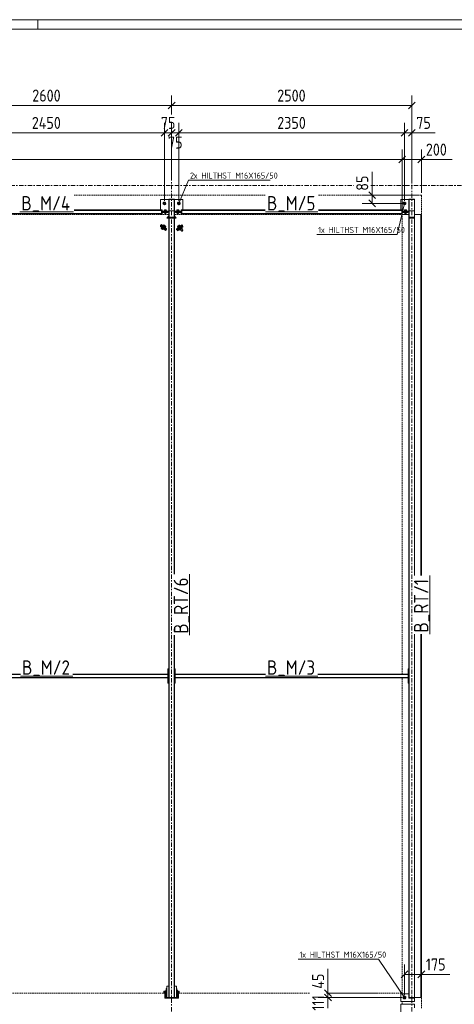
# Model space of a CAD drawing. Header units: millimetres. Extents: x 2063 to 3250, y -90 to 749.
# Tile 12 of 14: x 2673 to 2854, y 339 to 749. Entities that reach past the tile are written whole.
import ezdxf

# ---------------------------------------------------------------- set-up
doc = ezdxf.new("R2010")
doc.units = ezdxf.units.MM
doc.header["$LTSCALE"] = 0.6
for name, pattern in [('VERDECKT2', [1.5, 1, -0.5]), ('XKITLINE00', [0]), ('XKITLINE03', [6, 3, -1, 1, -1])]:
    doc.linetypes.add(name, pattern=pattern)
for name, color, linetype, lineweight in [('Bolt', 7, 'Continuous', 0), ('BoltMark', 3, 'Continuous', 0), ('DrawingSheet', 5, 'Continuous', 0), ('Part', 2, 'Continuous', 0), ('PartMark', 3, 'Continuous', 0), ('S-GRID', 1, 'Continuous', 0), ('Z-DIMENSIONS', 1, 'Continuous', 0)]:
    doc.layers.add(name, color=color, linetype=linetype, lineweight=lineweight)
doc.styles.add('ISOCPEUR', font='ISOCPEUR.TTF')

msp = doc.modelspace()

# ---------------------------------------------------------------- linework, layer by layer
at = {"layer": 'Bolt', "color": 3, "linetype": 'XKITLINE00', "lineweight": 0}
for p, q in [((2732.52, 672.89), (2733, 673.17)), ((2732.52, 672.33), (2732.52, 672.89)), ((2733, 672.06), (2732.52, 672.33)), ((2733, 673.17), (2733.48, 672.89)), ((2733.48, 672.33), (2733, 672.06)), ((2733.48, 672.89), (2733.48, 672.33)), ((2738.52, 672.89), (2739, 673.17)), ((2738.52, 672.33), (2738.52, 672.89)), ((2739, 672.06), (2738.52, 672.33)), ((2739, 673.17), (2739.48, 672.89)), ((2739.48, 672.33), (2739, 672.06)), ((2739.48, 672.89), (2739.48, 672.33)), ((2832.52, 672.89), (2833, 673.17)), ((2832.52, 672.33), (2832.52, 672.89)), ((2833, 672.06), (2832.52, 672.33)), ((2833, 673.17), (2833.48, 672.89)), ((2833.48, 672.33), (2833, 672.06)), ((2833.48, 672.89), (2833.48, 672.33)), ((2732.98, 669.62), (2732.92, 669.55)), ((2732.92, 669.55), (2732.92, 669.54)), ((2732.92, 669.45), (2732.92, 669.55)), ((2732.92, 669.54), (2732.93, 669.44)), ((2732.92, 669.54), (2733.88, 669.54)), ((2732.92, 669.45), (2732.98, 669.52)), ((2732.93, 669.44), (2732.92, 669.45)), ((2732.98, 669.14), (2732.92, 669.07)), ((2732.92, 669.07), (2732.96, 669.02)), ((2732.92, 668.97), (2732.92, 669.07)), ((2732.92, 668.97), (2732.98, 669.04)), ((2732.97, 668.92), (2732.92, 668.97)), ((2733.87, 669.44), (2732.93, 669.44)), ((2732.96, 669.02), (2732.97, 668.92)), ((2732.96, 669.02), (2733.84, 669.02)), ((2732.98, 668.9), (2732.97, 668.92)), ((2733.83, 668.92), (2732.97, 668.92)), ((2733.16, 669.67), (2732.98, 669.62)), ((2732.98, 669.52), (2733.16, 669.57)), ((2733.16, 669.19), (2732.98, 669.14)), ((2732.98, 669.04), (2733.16, 669.1)), ((2733.02, 668.89), (2732.98, 668.9)), ((2733.4, 669.1), (2733.02, 669.04)), ((2733.02, 669.04), (2733.02, 668.53)), ((2733.19, 668.5), (2733.02, 668.84)), ((2733.02, 668.66), (2733.4, 668.72)), ((2733.4, 668.46), (2733.02, 668.53)), ((2733.4, 669.96), (2733.04, 669.89)), ((2733.04, 669.89), (2733.04, 669.54)), ((2733.04, 669.86), (2733.76, 669.86)), ((2733.04, 669.61), (2733.4, 669.67)), ((2733.13, 669.48), (2733.12, 669.45)), ((2733.12, 669.45), (2733.13, 669.44)), ((2733.12, 669.45), (2733.12, 669.26)), ((2733.12, 669.26), (2733.13, 669.29)), ((2733.13, 669.29), (2733.12, 669.26)), ((2733.13, 669.24), (2733.12, 669.26)), ((2733.12, 669.26), (2733.13, 669.24)), ((2733.12, 669.26), (2733.12, 669.07)), ((2733.12, 669.07), (2733.13, 669.09)), ((2733.13, 669.04), (2733.12, 669.07)), ((2733.17, 669.5), (2733.13, 669.48)), ((2733.13, 669.44), (2733.13, 669.3)), ((2733.13, 669.29), (2733.17, 669.31)), ((2733.13, 669.3), (2733.14, 669.23)), ((2733.14, 669.23), (2733.13, 669.24)), ((2733.13, 669.24), (2733.14, 669.23)), ((2733.13, 669.09), (2733.17, 669.12)), ((2733.17, 669.02), (2733.13, 669.04)), ((2733.14, 669.23), (2733.17, 669.02)), ((2733.66, 669.23), (2733.14, 669.23)), ((2733.4, 669.69), (2733.16, 669.67)), ((2733.16, 669.57), (2733.4, 669.59)), ((2733.19, 669.58), (2733.16, 669.55)), ((2733.16, 669.55), (2733.16, 669.54)), ((2733.16, 668.48), (2733.16, 669.55)), ((2733.16, 669.54), (2733.19, 669.18)), ((2733.4, 669.21), (2733.16, 669.19)), ((2733.16, 669.1), (2733.4, 669.11)), ((2733.16, 668.48), (2733.19, 668.51)), ((2733.19, 668.44), (2733.16, 668.48)), ((2733.24, 669.52), (2733.17, 669.5)), ((2733.17, 669.31), (2733.24, 669.33)), ((2733.17, 669.12), (2733.24, 669.14)), ((2733.17, 669.02), (2733.18, 669.02)), ((2733.63, 669.02), (2733.17, 669.02)), ((2733.28, 669.61), (2733.19, 669.58)), ((2733.19, 669.18), (2733.28, 668.88)), ((2733.19, 668.51), (2733.28, 668.54)), ((2733.61, 668.5), (2733.19, 668.5)), ((2733.28, 668.42), (2733.19, 668.44)), ((2733.31, 669.53), (2733.24, 669.52)), ((2733.24, 669.33), (2733.31, 669.34)), ((2733.24, 669.14), (2733.31, 669.15)), ((2733.4, 669.62), (2733.28, 669.61)), ((2733.28, 668.88), (2733.4, 668.77)), ((2733.28, 668.54), (2733.4, 668.55)), ((2733.4, 668.41), (2733.28, 668.42)), ((2733.4, 669.53), (2733.31, 669.53)), ((2733.31, 669.34), (2733.4, 669.34)), ((2733.31, 669.15), (2733.4, 669.15)), ((2733.76, 669.89), (2733.4, 669.96)), ((2733.4, 669.67), (2733.4, 669.96)), ((2733.64, 669.67), (2733.4, 669.69)), ((2733.4, 669.67), (2733.76, 669.61)), ((2733.52, 669.61), (2733.4, 669.62)), ((2733.4, 669.59), (2733.64, 669.57)), ((2733.49, 669.53), (2733.4, 669.53)), ((2733.4, 669.34), (2733.49, 669.34)), ((2733.64, 669.19), (2733.4, 669.21)), ((2733.4, 669.15), (2733.49, 669.15)), ((2733.4, 669.11), (2733.64, 669.1)), ((2733.78, 669.04), (2733.4, 669.1)), ((2733.4, 668.72), (2733.4, 669.1)), ((2733.4, 668.77), (2733.52, 668.88)), ((2733.4, 668.72), (2733.78, 668.66)), ((2733.4, 668.55), (2733.52, 668.54)), ((2733.78, 668.53), (2733.4, 668.46)), ((2733.52, 668.42), (2733.4, 668.41)), ((2733.56, 669.52), (2733.49, 669.53)), ((2733.49, 669.34), (2733.56, 669.33)), ((2733.49, 669.15), (2733.56, 669.14)), ((2733.61, 669.58), (2733.52, 669.61)), ((2733.52, 668.88), (2733.61, 669.18)), ((2733.52, 668.54), (2733.61, 668.51)), ((2733.61, 668.44), (2733.52, 668.42)), ((2733.63, 669.5), (2733.56, 669.52)), ((2733.56, 669.33), (2733.63, 669.31)), ((2733.56, 669.14), (2733.63, 669.12)), ((2733.64, 669.55), (2733.61, 669.58)), ((2733.61, 669.18), (2733.64, 669.54)), ((2733.78, 668.84), (2733.61, 668.5)), ((2733.61, 668.51), (2733.64, 668.48)), ((2733.64, 668.48), (2733.61, 668.44)), ((2733.63, 669.02), (2733.62, 669.02)), ((2733.67, 669.48), (2733.63, 669.5)), ((2733.63, 669.31), (2733.67, 669.29)), ((2733.66, 669.23), (2733.63, 669.02)), ((2733.63, 669.12), (2733.67, 669.09)), ((2733.67, 669.04), (2733.63, 669.02)), ((2733.82, 669.62), (2733.64, 669.67)), ((2733.64, 669.57), (2733.82, 669.52)), ((2733.64, 669.54), (2733.64, 669.55)), ((2733.64, 668.48), (2733.64, 669.55)), ((2733.82, 669.14), (2733.64, 669.19)), ((2733.64, 669.1), (2733.82, 669.04)), ((2733.67, 669.24), (2733.66, 669.23)), ((2733.66, 669.23), (2733.67, 669.24)), ((2733.68, 669.45), (2733.67, 669.48)), ((2733.67, 669.44), (2733.68, 669.45)), ((2733.67, 669.44), (2733.67, 669.3)), ((2733.67, 669.29), (2733.68, 669.26)), ((2733.68, 669.26), (2733.67, 669.29)), ((2733.68, 669.26), (2733.67, 669.24)), ((2733.67, 669.24), (2733.68, 669.26)), ((2733.67, 669.09), (2733.68, 669.07)), ((2733.68, 669.07), (2733.67, 669.04)), ((2733.68, 669.26), (2733.68, 669.45)), ((2733.68, 669.07), (2733.68, 669.26)), ((2733.76, 669.86), (2733.76, 669.89)), ((2733.76, 669.89), (2733.76, 669.54)), ((2733.78, 668.53), (2733.78, 669.04)), ((2733.82, 668.9), (2733.78, 668.89)), ((2733.88, 669.55), (2733.82, 669.62)), ((2733.82, 669.52), (2733.88, 669.45)), ((2733.88, 669.07), (2733.82, 669.14)), ((2733.82, 669.04), (2733.88, 668.97)), ((2733.83, 668.92), (2733.82, 668.9)), ((2733.84, 669.02), (2733.83, 668.92)), ((2733.88, 668.97), (2733.83, 668.92)), ((2733.84, 669.02), (2733.88, 669.07)), ((2733.88, 669.54), (2733.87, 669.44)), ((2733.88, 669.45), (2733.87, 669.44)), ((2733.88, 669.54), (2733.88, 669.55)), ((2733.88, 669.45), (2733.88, 669.55)), ((2733.88, 668.97), (2733.88, 669.07)), ((2738.18, 669.62), (2738.12, 669.55)), ((2738.12, 669.55), (2738.12, 669.54)), ((2738.12, 669.45), (2738.12, 669.55)), ((2738.12, 669.54), (2738.13, 669.44)), ((2738.12, 669.54), (2739.08, 669.54)), ((2738.12, 669.45), (2738.18, 669.52)), ((2738.13, 669.44), (2738.12, 669.45)), ((2738.18, 669.14), (2738.12, 669.07)), ((2738.12, 669.07), (2738.16, 669.02)), ((2738.12, 668.97), (2738.12, 669.07)), ((2738.12, 668.97), (2738.18, 669.04)), ((2738.17, 668.92), (2738.12, 668.97)), ((2739.07, 669.44), (2738.13, 669.44)), ((2738.16, 669.02), (2738.17, 668.92)), ((2738.16, 669.02), (2739.04, 669.02)), ((2738.18, 668.9), (2738.17, 668.92)), ((2739.03, 668.92), (2738.17, 668.92)), ((2738.36, 669.67), (2738.18, 669.62)), ((2738.18, 669.52), (2738.36, 669.57)), ((2738.36, 669.19), (2738.18, 669.14)), ((2738.18, 669.04), (2738.36, 669.1)), ((2738.22, 668.89), (2738.18, 668.9)), ((2738.6, 669.1), (2738.22, 669.04)), ((2738.22, 669.04), (2738.22, 668.53)), ((2738.39, 668.5), (2738.22, 668.84)), ((2738.22, 668.66), (2738.6, 668.72)), ((2738.6, 668.46), (2738.22, 668.53)), ((2738.6, 669.96), (2738.24, 669.89)), ((2738.24, 669.89), (2738.24, 669.54)), ((2738.24, 669.86), (2738.96, 669.86)), ((2738.24, 669.61), (2738.6, 669.67)), ((2738.33, 669.48), (2738.32, 669.45)), ((2738.32, 669.45), (2738.33, 669.44)), ((2738.32, 669.26), (2738.32, 669.45)), ((2738.32, 669.26), (2738.33, 669.29)), ((2738.33, 669.29), (2738.32, 669.26)), ((2738.33, 669.24), (2738.32, 669.26)), ((2738.32, 669.26), (2738.33, 669.24)), ((2738.32, 669.07), (2738.32, 669.26)), ((2738.32, 669.07), (2738.33, 669.09)), ((2738.33, 669.04), (2738.32, 669.07)), ((2738.37, 669.5), (2738.33, 669.48)), ((2738.33, 669.44), (2738.33, 669.3)), ((2738.33, 669.29), (2738.37, 669.31)), ((2738.33, 669.3), (2738.34, 669.23)), ((2738.34, 669.23), (2738.33, 669.24)), ((2738.33, 669.24), (2738.34, 669.23)), ((2738.33, 669.09), (2738.37, 669.12)), ((2738.37, 669.02), (2738.33, 669.04)), ((2738.34, 669.23), (2738.37, 669.02)), ((2738.86, 669.23), (2738.34, 669.23)), ((2738.6, 669.69), (2738.36, 669.67)), ((2738.36, 669.57), (2738.6, 669.59)), ((2738.39, 669.58), (2738.36, 669.55)), ((2738.36, 669.55), (2738.36, 669.54)), ((2738.36, 668.48), (2738.36, 669.55)), ((2738.36, 669.54), (2738.39, 669.18)), ((2738.6, 669.21), (2738.36, 669.19)), ((2738.36, 669.1), (2738.6, 669.11)), ((2738.36, 668.48), (2738.39, 668.51)), ((2738.39, 668.44), (2738.36, 668.48)), ((2738.44, 669.52), (2738.37, 669.5)), ((2738.37, 669.31), (2738.44, 669.33)), ((2738.37, 669.12), (2738.44, 669.14)), ((2738.37, 669.02), (2738.38, 669.02)), ((2738.83, 669.02), (2738.37, 669.02)), ((2738.48, 669.61), (2738.39, 669.58)), ((2738.39, 669.18), (2738.48, 668.88)), ((2738.39, 668.51), (2738.48, 668.54)), ((2738.81, 668.5), (2738.39, 668.5)), ((2738.48, 668.42), (2738.39, 668.44)), ((2738.51, 669.53), (2738.44, 669.52)), ((2738.44, 669.33), (2738.51, 669.34)), ((2738.44, 669.14), (2738.51, 669.15)), ((2738.6, 669.62), (2738.48, 669.61)), ((2738.48, 668.88), (2738.6, 668.77)), ((2738.48, 668.54), (2738.6, 668.55)), ((2738.6, 668.41), (2738.48, 668.42)), ((2738.6, 669.53), (2738.51, 669.53)), ((2738.51, 669.34), (2738.6, 669.34)), ((2738.51, 669.15), (2738.6, 669.15)), ((2738.96, 669.89), (2738.6, 669.96)), ((2738.6, 669.67), (2738.6, 669.96)), ((2738.84, 669.67), (2738.6, 669.69)), ((2738.6, 669.67), (2738.96, 669.61)), ((2738.72, 669.61), (2738.6, 669.62)), ((2738.6, 669.59), (2738.84, 669.57)), ((2738.69, 669.53), (2738.6, 669.53)), ((2738.6, 669.34), (2738.69, 669.34)), ((2738.84, 669.19), (2738.6, 669.21)), ((2738.6, 669.15), (2738.69, 669.15)), ((2738.6, 669.11), (2738.84, 669.1)), ((2738.98, 669.04), (2738.6, 669.1)), ((2738.6, 668.72), (2738.6, 669.1)), ((2738.6, 668.77), (2738.72, 668.88)), ((2738.6, 668.72), (2738.98, 668.66)), ((2738.6, 668.55), (2738.72, 668.54)), ((2738.98, 668.53), (2738.6, 668.46)), ((2738.72, 668.42), (2738.6, 668.41)), ((2738.76, 669.52), (2738.69, 669.53)), ((2738.69, 669.34), (2738.76, 669.33)), ((2738.69, 669.15), (2738.76, 669.14)), ((2738.81, 669.58), (2738.72, 669.61)), ((2738.72, 668.88), (2738.81, 669.18)), ((2738.72, 668.54), (2738.81, 668.51)), ((2738.81, 668.44), (2738.72, 668.42)), ((2738.83, 669.5), (2738.76, 669.52)), ((2738.76, 669.33), (2738.83, 669.31)), ((2738.76, 669.14), (2738.83, 669.12)), ((2738.84, 669.55), (2738.81, 669.58)), ((2738.81, 669.18), (2738.84, 669.54)), ((2738.98, 668.84), (2738.81, 668.5)), ((2738.81, 668.51), (2738.84, 668.48)), ((2738.84, 668.48), (2738.81, 668.44)), ((2738.83, 669.02), (2738.82, 669.02)), ((2738.87, 669.48), (2738.83, 669.5)), ((2738.83, 669.31), (2738.87, 669.29)), ((2738.86, 669.23), (2738.83, 669.02)), ((2738.83, 669.12), (2738.87, 669.09)), ((2738.87, 669.04), (2738.83, 669.02)), ((2739.02, 669.62), (2738.84, 669.67)), ((2738.84, 669.57), (2739.02, 669.52)), ((2738.84, 669.54), (2738.84, 669.55)), ((2738.84, 668.48), (2738.84, 669.55)), ((2739.02, 669.14), (2738.84, 669.19)), ((2738.84, 669.1), (2739.02, 669.04)), ((2738.87, 669.24), (2738.86, 669.23)), ((2738.86, 669.23), (2738.87, 669.24)), ((2738.88, 669.45), (2738.87, 669.48)), ((2738.87, 669.44), (2738.88, 669.45)), ((2738.87, 669.44), (2738.87, 669.3)), ((2738.87, 669.29), (2738.88, 669.26)), ((2738.88, 669.26), (2738.87, 669.29)), ((2738.88, 669.26), (2738.87, 669.24)), ((2738.87, 669.24), (2738.88, 669.26)), ((2738.87, 669.09), (2738.88, 669.07)), ((2738.88, 669.07), (2738.87, 669.04)), ((2738.88, 669.26), (2738.88, 669.45)), ((2738.88, 669.07), (2738.88, 669.26)), ((2738.96, 669.86), (2738.96, 669.89)), ((2738.96, 669.89), (2738.96, 669.54)), ((2738.98, 668.53), (2738.98, 669.04)), ((2739.02, 668.9), (2738.98, 668.89)), ((2739.08, 669.55), (2739.02, 669.62)), ((2739.02, 669.52), (2739.08, 669.45)), ((2739.08, 669.07), (2739.02, 669.14)), ((2739.02, 669.04), (2739.08, 668.97)), ((2739.03, 668.92), (2739.02, 668.9)), ((2739.04, 669.02), (2739.03, 668.92)), ((2739.08, 668.97), (2739.03, 668.92)), ((2739.04, 669.02), (2739.08, 669.07)), ((2739.08, 669.54), (2739.07, 669.44)), ((2739.08, 669.45), (2739.07, 669.44)), ((2739.08, 669.54), (2739.08, 669.55)), ((2739.08, 669.45), (2739.08, 669.55)), ((2739.08, 668.97), (2739.08, 669.07)), ((2832.98, 669.62), (2832.92, 669.55)), ((2832.92, 669.55), (2832.92, 669.54)), ((2832.92, 669.45), (2832.92, 669.55)), ((2832.92, 669.54), (2832.93, 669.44)), ((2832.92, 669.54), (2833.88, 669.54)), ((2832.92, 669.45), (2832.98, 669.52)), ((2832.93, 669.44), (2832.92, 669.45)), ((2832.98, 669.14), (2832.92, 669.07)), ((2832.92, 669.07), (2832.96, 669.02)), ((2832.92, 668.97), (2832.92, 669.07)), ((2832.92, 668.97), (2832.98, 669.04)), ((2832.97, 668.92), (2832.92, 668.97)), ((2833.87, 669.44), (2832.93, 669.44)), ((2832.96, 669.02), (2832.97, 668.92)), ((2832.96, 669.02), (2833.84, 669.02)), ((2832.98, 668.9), (2832.97, 668.92)), ((2833.83, 668.92), (2832.97, 668.92)), ((2833.16, 669.67), (2832.98, 669.62)), ((2832.98, 669.52), (2833.16, 669.57)), ((2833.16, 669.19), (2832.98, 669.14)), ((2832.98, 669.04), (2833.16, 669.1)), ((2833.02, 668.89), (2832.98, 668.9)), ((2833.4, 669.1), (2833.02, 669.04)), ((2833.02, 669.04), (2833.02, 668.53)), ((2833.19, 668.5), (2833.02, 668.84)), ((2833.02, 668.66), (2833.4, 668.72)), ((2833.4, 668.46), (2833.02, 668.53)), ((2833.4, 669.96), (2833.04, 669.89)), ((2833.04, 669.89), (2833.04, 669.54)), ((2833.04, 669.86), (2833.76, 669.86)), ((2833.04, 669.61), (2833.4, 669.67)), ((2833.13, 669.48), (2833.12, 669.45)), ((2833.12, 669.45), (2833.13, 669.44)), ((2833.12, 669.45), (2833.12, 669.26)), ((2833.12, 669.26), (2833.13, 669.29)), ((2833.13, 669.29), (2833.12, 669.26)), ((2833.13, 669.24), (2833.12, 669.26)), ((2833.12, 669.26), (2833.13, 669.24)), ((2833.12, 669.26), (2833.12, 669.07)), ((2833.12, 669.07), (2833.13, 669.09)), ((2833.13, 669.04), (2833.12, 669.07)), ((2833.17, 669.5), (2833.13, 669.48)), ((2833.13, 669.44), (2833.13, 669.3)), ((2833.13, 669.29), (2833.17, 669.31)), ((2833.13, 669.3), (2833.14, 669.23)), ((2833.14, 669.23), (2833.13, 669.24)), ((2833.13, 669.24), (2833.14, 669.23)), ((2833.13, 669.09), (2833.17, 669.12)), ((2833.17, 669.02), (2833.13, 669.04)), ((2833.14, 669.23), (2833.17, 669.02)), ((2833.66, 669.23), (2833.14, 669.23)), ((2833.4, 669.69), (2833.16, 669.67)), ((2833.16, 669.57), (2833.4, 669.59)), ((2833.19, 669.58), (2833.16, 669.55)), ((2833.16, 669.55), (2833.16, 669.54)), ((2833.16, 668.48), (2833.16, 669.55)), ((2833.16, 669.54), (2833.19, 669.18)), ((2833.4, 669.21), (2833.16, 669.19)), ((2833.16, 669.1), (2833.4, 669.11)), ((2833.16, 668.48), (2833.19, 668.51)), ((2833.19, 668.44), (2833.16, 668.48)), ((2833.24, 669.52), (2833.17, 669.5)), ((2833.17, 669.31), (2833.24, 669.33)), ((2833.17, 669.12), (2833.24, 669.14)), ((2833.17, 669.02), (2833.18, 669.02)), ((2833.63, 669.02), (2833.17, 669.02)), ((2833.28, 669.61), (2833.19, 669.58)), ((2833.19, 669.18), (2833.28, 668.88)), ((2833.19, 668.51), (2833.28, 668.54)), ((2833.61, 668.5), (2833.19, 668.5)), ((2833.28, 668.42), (2833.19, 668.44)), ((2833.31, 669.53), (2833.24, 669.52)), ((2833.24, 669.33), (2833.31, 669.34)), ((2833.24, 669.14), (2833.31, 669.15)), ((2833.4, 669.62), (2833.28, 669.61)), ((2833.28, 668.88), (2833.4, 668.77)), ((2833.28, 668.54), (2833.4, 668.55)), ((2833.4, 668.41), (2833.28, 668.42)), ((2833.4, 669.53), (2833.31, 669.53)), ((2833.31, 669.34), (2833.4, 669.34)), ((2833.31, 669.15), (2833.4, 669.15)), ((2833.76, 669.89), (2833.4, 669.96)), ((2833.4, 669.67), (2833.4, 669.96)), ((2833.64, 669.67), (2833.4, 669.69)), ((2833.4, 669.67), (2833.76, 669.61)), ((2833.52, 669.61), (2833.4, 669.62)), ((2833.4, 669.59), (2833.64, 669.57)), ((2833.49, 669.53), (2833.4, 669.53)), ((2833.4, 669.34), (2833.49, 669.34)), ((2833.64, 669.19), (2833.4, 669.21)), ((2833.4, 669.15), (2833.49, 669.15)), ((2833.4, 669.11), (2833.64, 669.1)), ((2833.78, 669.04), (2833.4, 669.1)), ((2833.4, 668.72), (2833.4, 669.1)), ((2833.4, 668.77), (2833.52, 668.88)), ((2833.4, 668.72), (2833.78, 668.66)), ((2833.4, 668.55), (2833.52, 668.54)), ((2833.78, 668.53), (2833.4, 668.46)), ((2833.52, 668.42), (2833.4, 668.41)), ((2833.56, 669.52), (2833.49, 669.53)), ((2833.49, 669.34), (2833.56, 669.33)), ((2833.49, 669.15), (2833.56, 669.14)), ((2833.61, 669.58), (2833.52, 669.61)), ((2833.52, 668.88), (2833.61, 669.18)), ((2833.52, 668.54), (2833.61, 668.51)), ((2833.61, 668.44), (2833.52, 668.42)), ((2833.63, 669.5), (2833.56, 669.52)), ((2833.56, 669.33), (2833.63, 669.31)), ((2833.56, 669.14), (2833.63, 669.12)), ((2833.64, 669.55), (2833.61, 669.58)), ((2833.61, 669.18), (2833.64, 669.54)), ((2833.78, 668.84), (2833.61, 668.5)), ((2833.61, 668.51), (2833.64, 668.48)), ((2833.64, 668.48), (2833.61, 668.44)), ((2833.63, 669.02), (2833.62, 669.02)), ((2833.67, 669.48), (2833.63, 669.5)), ((2833.63, 669.31), (2833.67, 669.29)), ((2833.66, 669.23), (2833.63, 669.02)), ((2833.63, 669.12), (2833.67, 669.09)), ((2833.67, 669.04), (2833.63, 669.02)), ((2833.82, 669.62), (2833.64, 669.67)), ((2833.64, 669.57), (2833.82, 669.52)), ((2833.64, 669.54), (2833.64, 669.55)), ((2833.64, 668.48), (2833.64, 669.55)), ((2833.82, 669.14), (2833.64, 669.19)), ((2833.64, 669.1), (2833.82, 669.04)), ((2833.67, 669.24), (2833.66, 669.23)), ((2833.66, 669.23), (2833.67, 669.24)), ((2833.68, 669.45), (2833.67, 669.48)), ((2833.67, 669.44), (2833.68, 669.45)), ((2833.67, 669.44), (2833.67, 669.3)), ((2833.67, 669.29), (2833.68, 669.26)), ((2833.68, 669.26), (2833.67, 669.29)), ((2833.68, 669.26), (2833.67, 669.24)), ((2833.67, 669.24), (2833.68, 669.26)), ((2833.67, 669.09), (2833.68, 669.07)), ((2833.68, 669.07), (2833.67, 669.04)), ((2833.68, 669.26), (2833.68, 669.45)), ((2833.68, 669.07), (2833.68, 669.26)), ((2833.76, 669.86), (2833.76, 669.89)), ((2833.76, 669.89), (2833.76, 669.54)), ((2833.78, 668.53), (2833.78, 669.04)), ((2833.82, 668.9), (2833.78, 668.89)), ((2833.88, 669.55), (2833.82, 669.62)), ((2833.82, 669.52), (2833.88, 669.45)), ((2833.88, 669.07), (2833.82, 669.14)), ((2833.82, 669.04), (2833.88, 668.97)), ((2833.83, 668.92), (2833.82, 668.9)), ((2833.84, 669.02), (2833.83, 668.92)), ((2833.88, 668.97), (2833.83, 668.92)), ((2833.84, 669.02), (2833.88, 669.07)), ((2833.88, 669.54), (2833.87, 669.44)), ((2833.88, 669.45), (2833.87, 669.44)), ((2833.88, 669.54), (2833.88, 669.55)), ((2833.88, 669.45), (2833.88, 669.55)), ((2833.88, 668.97), (2833.88, 669.07)), ((2732.47, 663.41), (2732.71, 663.69)), ((2732.49, 663.38), (2732.78, 663.68)), ((2732.78, 663.68), (2732.71, 663.69)), ((2733.56, 663.02), (2732.78, 663.68)), ((2731.95, 662.66), (2731.69, 662.18)), ((2731.69, 662.18), (2731.78, 662.05)), ((2731.69, 662.18), (2732.24, 661.71)), ((2732.21, 661.71), (2731.78, 662.05)), ((2731.92, 662.63), (2731.88, 662.72)), ((2731.93, 662.62), (2731.92, 662.63)), ((2731.97, 662.15), (2732.12, 662.52)), ((2732.06, 662), (2731.97, 662.15)), ((2732.38, 662.15), (2732.06, 662)), ((2732.13, 662.55), (2732.5, 663.09)), ((2732.14, 662.66), (2732.18, 662.71)), ((2732.14, 662.66), (2732.6, 662.26)), ((2732.18, 662.71), (2732.45, 663.09)), ((2732.24, 661.71), (2732.21, 661.71)), ((2732.24, 661.71), (2732.62, 662.08)), ((2732.84, 662.49), (2732.33, 662.93)), ((2732.35, 663.34), (2732.42, 663.42)), ((2732.36, 663.34), (2732.44, 663.43)), ((2732.36, 663.34), (2733.24, 662.58)), ((2732.47, 662.22), (2732.38, 662.15)), ((2732.42, 663.42), (2732.44, 663.43)), ((2733.32, 662.67), (2732.44, 663.43)), ((2732.45, 663.09), (2732.53, 663.19)), ((2732.85, 662.55), (2732.49, 662.24)), ((2732.5, 663.09), (2732.65, 663.25)), ((2732.53, 663.19), (2732.56, 663.16)), ((2732.59, 662.05), (2732.71, 662.01)), ((2732.73, 662.37), (2732.6, 662.26)), ((2732.84, 662.49), (2732.73, 662.37)), ((2733.12, 662.85), (2732.85, 662.55)), ((2733.24, 662.58), (2733.32, 662.67)), ((2733.26, 662.72), (2733.56, 663.02)), ((2738.64, 663.2), (2738.42, 662.89)), ((2738.45, 662.89), (2738.42, 662.89)), ((2738.42, 662.89), (2738.67, 662.59)), ((2739.24, 663.54), (2738.45, 662.89)), ((2738.74, 662.6), (2738.45, 662.89)), ((2739.08, 663.52), (2738.64, 663.2)), ((2738.89, 662.9), (2738.64, 663.2)), ((2738.7, 662.7), (2738.64, 662.56)), ((2738.64, 662.56), (2738.67, 662.54)), ((2738.71, 662.47), (2738.64, 662.56)), ((2738.67, 662.54), (2739.57, 663.28)), ((2738.67, 662.59), (2738.89, 662.9)), ((2738.74, 662.6), (2738.67, 662.59)), ((2738.75, 662.45), (2738.67, 662.54)), ((2738.87, 662.89), (2738.7, 662.7)), ((2738.71, 662.47), (2738.77, 662.61)), ((2738.75, 662.45), (2738.71, 662.47)), ((2739.65, 663.19), (2738.75, 662.45)), ((2738.77, 662.61), (2738.95, 662.8)), ((2738.89, 662.8), (2738.86, 662.73)), ((2738.86, 662.73), (2738.88, 662.72)), ((2740.22, 661.08), (2738.86, 662.73)), ((2739.11, 663.09), (2738.87, 662.89)), ((2738.88, 662.72), (2739.02, 662.55)), ((2738.89, 662.9), (2739.33, 663.22)), ((2738.98, 662.91), (2738.89, 662.8)), ((2738.91, 662.66), (2738.9, 662.62)), ((2738.9, 662.62), (2738.91, 662.59)), ((2738.95, 662.72), (2738.91, 662.66)), ((2738.91, 662.59), (2738.93, 662.59)), ((2739.11, 662.35), (2738.91, 662.59)), ((2739.15, 662.35), (2738.93, 662.59)), ((2738.95, 662.8), (2739.18, 663)), ((2739.02, 662.79), (2738.95, 662.72)), ((2739.11, 663.01), (2738.98, 662.91)), ((2739.09, 662.86), (2739.02, 662.79)), ((2739.02, 662.55), (2739.47, 662.15)), ((2739.3, 663.55), (2739.08, 663.52)), ((2739.33, 663.22), (2739.08, 663.52)), ((2739.18, 662.93), (2739.09, 662.86)), ((2739.11, 662.42), (2739.1, 662.38)), ((2739.1, 662.38), (2739.11, 662.35)), ((2739.11, 662.35), (2739.1, 662.38)), ((2739.34, 663.25), (2739.11, 663.09)), ((2739.23, 663.09), (2739.11, 663.01)), ((2739.15, 662.48), (2739.11, 662.42)), ((2739.11, 662.35), (2739.15, 662.35)), ((2739.31, 662.11), (2739.11, 662.35)), ((2739.17, 662.13), (2739.11, 661.99)), ((2739.11, 661.99), (2739.17, 661.95)), ((2739.18, 661.9), (2739.11, 661.99)), ((2739.65, 662.76), (2739.15, 662.35)), ((2739.21, 662.55), (2739.15, 662.48)), ((2739.15, 662.35), (2739.15, 662.36)), ((2739.15, 662.36), (2739.15, 662.35)), ((2739.4, 662.13), (2739.15, 662.35)), ((2739.34, 662.32), (2739.17, 662.13)), ((2739.17, 661.95), (2739.19, 661.96)), ((2739.18, 663), (2739.42, 663.16)), ((2739.27, 662.99), (2739.18, 662.93)), ((2739.18, 661.9), (2739.24, 662.04)), ((2739.24, 661.86), (2739.18, 661.9)), ((2739.19, 661.96), (2740.02, 662.64)), ((2739.29, 661.88), (2739.19, 661.96)), ((2739.29, 662.62), (2739.21, 662.55)), ((2739.43, 662.23), (2739.22, 661.93)), ((2739.37, 661.95), (2739.22, 661.93)), ((2739.22, 661.93), (2739.54, 661.54)), ((2739.33, 663.13), (2739.23, 663.09)), ((2739.24, 663.54), (2739.52, 663.24)), ((2739.24, 662.04), (2739.42, 662.23)), ((2739.39, 661.92), (2739.24, 661.86)), ((2739.35, 663.04), (2739.27, 662.99)), ((2739.38, 662.69), (2739.29, 662.62)), ((2739.29, 662.14), (2739.31, 662.18)), ((2739.31, 662.11), (2739.29, 662.14)), ((2739.56, 662.1), (2739.29, 661.88)), ((2739.54, 663.26), (2739.3, 663.55)), ((2739.31, 662.18), (2739.35, 662.24)), ((2739.35, 662.11), (2739.31, 662.11)), ((2739.52, 663.24), (2739.33, 663.22)), ((2739.36, 663.11), (2739.33, 663.13)), ((2739.52, 663.31), (2739.34, 663.25)), ((2739.58, 662.52), (2739.34, 662.32)), ((2739.41, 663.06), (2739.35, 663.04)), ((2739.35, 662.24), (2739.41, 662.31)), ((2739.4, 662.13), (2739.35, 662.11)), ((2740.72, 661.46), (2739.37, 663.09)), ((2739.74, 661.56), (2739.37, 661.95)), ((2739.47, 662.75), (2739.38, 662.69)), ((2739.45, 663.06), (2739.41, 663.06)), ((2739.41, 662.31), (2739.49, 662.38)), ((2739.42, 663.16), (2739.59, 663.22)), ((2739.42, 662.23), (2739.65, 662.43)), ((2739.87, 662.56), (2739.43, 662.23)), ((2739.76, 661.84), (2739.43, 662.23)), ((2739.46, 663.04), (2739.45, 663.06)), ((2739.65, 662.82), (2739.45, 663.06)), ((2739.46, 663.04), (2739.46, 663.04)), ((2739.65, 662.76), (2739.46, 663.04)), ((2739.55, 662.8), (2739.47, 662.75)), ((2739.49, 662.38), (2739.58, 662.45)), ((2739.58, 663.27), (2739.52, 663.31)), ((2739.54, 661.54), (2739.76, 661.84)), ((2739.74, 661.56), (2739.54, 661.54)), ((2739.61, 662.82), (2739.55, 662.8)), ((2739.57, 663.28), (2739.65, 663.19)), ((2739.65, 663.19), (2739.58, 663.27)), ((2739.81, 662.68), (2739.58, 662.52)), ((2739.58, 662.45), (2739.67, 662.51)), ((2739.59, 663.22), (2739.65, 663.19)), ((2739.65, 662.82), (2739.61, 662.82)), ((2739.66, 662.8), (2739.65, 662.82)), ((2739.65, 662.82), (2739.66, 662.8)), ((2739.85, 662.58), (2739.65, 662.82)), ((2739.65, 662.76), (2739.66, 662.8)), ((2739.66, 662.8), (2739.65, 662.76)), ((2739.65, 662.43), (2739.89, 662.59)), ((2739.67, 662.51), (2739.74, 662.56)), ((2739.82, 662.48), (2739.69, 662.71)), ((2739.88, 662.15), (2739.73, 662.55)), ((2739.74, 662.56), (2739.81, 662.58)), ((2740.26, 661.99), (2739.74, 661.56)), ((2739.76, 661.56), (2739.74, 661.56)), ((2739.76, 661.84), (2740.19, 662.17)), ((2740.19, 661.89), (2739.76, 661.56)), ((2739.99, 662.74), (2739.81, 662.68)), ((2739.81, 662.58), (2739.85, 662.58)), ((2740.09, 662.54), (2739.82, 662.32)), ((2739.85, 662.52), (2739.82, 662.48)), ((2739.85, 662.58), (2739.86, 662.56)), ((2739.86, 662.56), (2739.85, 662.52)), ((2740.09, 662.59), (2739.87, 662.56)), ((2740.19, 662.17), (2739.87, 662.56)), ((2739.89, 662.59), (2740.06, 662.65)), ((2740.05, 662.7), (2739.99, 662.74)), ((2740, 662.47), (2740.09, 662.59)), ((2740.26, 661.99), (2740, 662.47)), ((2740.02, 662.64), (2740.05, 662.7)), ((2740.02, 662.64), (2740.09, 662.54)), ((2740.06, 662.48), (2740.02, 662.44)), ((2740.12, 662.61), (2740.05, 662.7)), ((2740.06, 662.65), (2740.12, 662.61)), ((2740.12, 662.61), (2740.06, 662.48)), ((2740.41, 662.19), (2740.09, 662.59)), ((2740.19, 661.89), (2740.41, 662.19)), ((2740.19, 662.17), (2740.41, 662.19)), ((2740.22, 661.08), (2740.25, 661.15)), ((2740.25, 661.06), (2740.22, 661.08)), ((2740.25, 661.15), (2740.34, 661.25)), ((2740.34, 661.09), (2740.25, 661.06)), ((2740.34, 661.25), (2740.47, 661.36)), ((2740.47, 661.17), (2740.34, 661.09)), ((2740.47, 661.36), (2740.59, 661.44)), ((2740.59, 661.28), (2740.47, 661.17)), ((2740.59, 661.44), (2740.69, 661.48)), ((2740.69, 661.38), (2740.59, 661.28)), ((2740.69, 661.48), (2740.72, 661.46)), ((2740.72, 661.46), (2740.69, 661.38)), ((2734, 344.9), (2733.52, 344.9)), ((2733.52, 344.8), (2733.52, 344.9)), ((2734, 345.31), (2733.58, 345.31)), ((2733.58, 344.9), (2733.58, 345.31)), ((2733.76, 345.96), (2733.79, 345.96)), ((2733.76, 345.31), (2733.76, 345.96)), ((2733.79, 345.96), (2734, 345.96)), ((2733.79, 344.9), (2733.79, 345.31)), ((2738.21, 345.96), (2738, 345.96)), ((2738.42, 345.31), (2738, 345.31)), ((2738.48, 344.9), (2738, 344.9)), ((2738.24, 345.96), (2738.21, 345.96)), ((2738.21, 344.9), (2738.21, 345.31)), ((2738.24, 345.31), (2738.24, 345.96)), ((2738.42, 344.9), (2738.42, 345.31)), ((2738.48, 344.8), (2738.48, 344.9)), ((2832.52, 342.49), (2833, 342.77)), ((2832.52, 341.93), (2832.52, 342.49)), ((2833, 341.66), (2832.52, 341.93)), ((2833, 342.77), (2833.48, 342.49)), ((2833.48, 341.93), (2833, 341.66)), ((2833.48, 342.49), (2833.48, 341.93))]:
    msp.add_line(p, q, dxfattribs=at)
for centre, radius, start, end in [((2733, 672.61), 0.6, 120, 300), ((2733, 672.61), 0.32, 30, 210), ((2733, 672.61), 0.6, 300, 120), ((2733, 672.61), 0.32, 210, 30), ((2739, 672.61), 0.6, 120, 300), ((2739, 672.61), 0.32, 30, 210), ((2739, 672.61), 0.6, 300, 120), ((2739, 672.61), 0.32, 210, 30), ((2833, 672.61), 0.6, 120, 300), ((2833, 672.61), 0.32, 30, 210), ((2833, 672.61), 0.6, 300, 120), ((2833, 672.61), 0.32, 210, 30), ((2833, 342.21), 0.6, 120, 300), ((2833, 342.21), 0.32, 30, 210), ((2833, 342.21), 0.6, 300, 120), ((2833, 342.21), 0.32, 210, 30)]:
    msp.add_arc(centre, radius, start, end, dxfattribs=at)
at = {"layer": 'BoltMark', "color": 4, "linetype": 'XKITLINE00', "lineweight": 0}
for p, q in [((2739, 672.61), (2743.06, 682.34)), ((2743.06, 682.34), (2777.02, 682.34)), ((2833, 672.61), (2829.97, 659.73)), ((2796.43, 659.73), (2829.97, 659.73)), ((2788.66, 358.22), (2822.19, 358.22)), ((2833, 342.21), (2822.19, 358.22))]:
    msp.add_line(p, q, dxfattribs=at)
at = {"layer": 'DrawingSheet', "color": 2, "linetype": 'XKITLINE00', "lineweight": 0}
for p, q in [((3250.33, 749.04), (2063.33, 749.04)), ((2680.33, 745.04), (2680.33, 749.04))]:
    msp.add_line(p, q, dxfattribs=at)
at = {"layer": 'DrawingSheet', "color": 3, "linetype": 'XKITLINE00', "lineweight": 0}
msp.add_line((3246.33, 745.04), (2067.33, 745.04), dxfattribs=at)
at = {"layer": 'Part', "color": 4, "linetype": 'VERDECKT2', "lineweight": 0}
for p, q in [((2695.37, 676), (2774.89, 676)), ((2797.11, 676), (2840, 676)), ((2840, 676), (2840, 668)), ((2633.2, 668), (2734.8, 668)), ((2737.2, 668), (2834.8, 668)), ((2832, 476.8), (2832, 668)), ((2832, 668), (2834.8, 668)), ((2832, 343.8), (2832, 475.2)), ((2634.8, 344), (2733.2, 344)), ((2738.8, 344), (2793.51, 344)), ((2800.51, 344), (2832, 344)), ((2832, 343.8), (2832, 344)), ((2832, 339.4), (2832, 340.6)), ((2832, 339.4), (2832, 340.6)), ((2840, 337.79), (2840, 342.21))]:
    msp.add_line(p, q, dxfattribs=at)
at = {"layer": 'Part', "color": 2, "linetype": 'XKITLINE00', "lineweight": 0}
for p, q in [((2731.4, 674.2), (2734.8, 674.2)), ((2731.4, 669.96), (2731.4, 674.2)), ((2737.2, 674.4), (2734.8, 674.4)), ((2734.8, 674.4), (2734.8, 674.2)), ((2734.8, 666.51), (2734.8, 674.2)), ((2734.8, 674.2), (2734.92, 674.2)), ((2737.2, 674.2), (2734.8, 674.2)), ((2734.92, 674.2), (2734.92, 666.92)), ((2737.08, 666.92), (2737.08, 674.2)), ((2737.08, 674.2), (2737.2, 674.2)), ((2737.2, 674.4), (2737.2, 674.2)), ((2737.2, 666.51), (2737.2, 674.2)), ((2737.2, 674.2), (2740.6, 674.2)), ((2740.6, 674.2), (2740.6, 669.96)), ((2834.8, 674.2), (2831.4, 674.2)), ((2831.4, 674.2), (2831.4, 669.96)), ((2837.2, 674.4), (2834.8, 674.4)), ((2834.8, 674.4), (2834.8, 674.2)), ((2834.8, 666.51), (2834.8, 674.2)), ((2834.8, 674.2), (2834.92, 674.2)), ((2837.2, 674.2), (2834.8, 674.2)), ((2834.92, 674.2), (2834.92, 666.92)), ((2837.08, 666.92), (2837.08, 674.2)), ((2837.08, 674.2), (2837.2, 674.2)), ((2837.2, 674.4), (2837.2, 674.2)), ((2837.2, 666.51), (2837.2, 674.2)), ((2731.8, 668.41), (2636.2, 668.41)), ((2636.2, 668.29), (2731.8, 668.29)), ((2731.8, 668.25), (2636.2, 668.25)), ((2695.37, 669.96), (2731.8, 669.96)), ((2695.37, 669.84), (2731.8, 669.84)), ((2695.37, 669.7), (2731.8, 669.7)), ((2731.8, 669.96), (2731.8, 669.84)), ((2731.8, 668.25), (2731.8, 669.96)), ((2731.8, 669.96), (2732, 669.96)), ((2731.8, 668.29), (2731.8, 668.41)), ((2731.8, 668.29), (2731.8, 668.25)), ((2732, 668.29), (2731.8, 668.29)), ((2732, 668.25), (2731.8, 668.25)), ((2732, 669.96), (2732, 668.25)), ((2732, 669.02), (2732, 669.23)), ((2732, 669.23), (2734.4, 669.23)), ((2732, 669.02), (2734.4, 669.02)), ((2732, 668.84), (2734.4, 668.84)), ((2732.4, 669.23), (2732.4, 669.44)), ((2732.4, 669.44), (2734.8, 669.44)), ((2732.4, 669.23), (2734.8, 669.23)), ((2734.4, 669.23), (2734.4, 668.84)), ((2734.4, 669), (2734.8, 669)), ((2734.8, 669.23), (2734.8, 669.44)), ((2734.92, 669.54), (2737.08, 669.54)), ((2737.2, 669.23), (2737.2, 669.44)), ((2737.2, 669.44), (2739.6, 669.44)), ((2737.2, 669.23), (2739.6, 669.23)), ((2737.2, 669), (2737.6, 669)), ((2737.6, 668.84), (2737.6, 669.23)), ((2737.6, 669.23), (2740, 669.23)), ((2737.6, 669.02), (2740, 669.02)), ((2737.6, 668.84), (2740, 668.84)), ((2739.6, 669.23), (2739.6, 669.44)), ((2740, 668.25), (2740, 669.96)), ((2740, 669.96), (2740.2, 669.96)), ((2740, 669.02), (2740, 669.23)), ((2740.2, 668.29), (2740, 668.29)), ((2740.2, 668.25), (2740, 668.25)), ((2740.2, 669.84), (2740.2, 669.96)), ((2740.2, 669.96), (2774.89, 669.96)), ((2740.2, 669.96), (2740.2, 668.25)), ((2740.2, 669.84), (2774.89, 669.84)), ((2740.2, 669.7), (2774.89, 669.7)), ((2740.2, 668.41), (2740.2, 668.25)), ((2831.8, 668.41), (2740.2, 668.41)), ((2740.2, 668.29), (2831.8, 668.29)), ((2831.8, 668.25), (2740.2, 668.25)), ((2797.11, 669.96), (2831.8, 669.96)), ((2797.11, 669.84), (2831.8, 669.84)), ((2797.11, 669.7), (2831.8, 669.7)), ((2831.8, 669.96), (2831.8, 669.84)), ((2831.8, 668.25), (2831.8, 669.96)), ((2831.8, 669.96), (2832, 669.96)), ((2831.8, 668.29), (2831.8, 668.41)), ((2831.8, 668.29), (2831.8, 668.25)), ((2832, 668.29), (2831.8, 668.29)), ((2832, 668.25), (2831.8, 668.25)), ((2832, 669.96), (2832, 668.25)), ((2832, 669.02), (2832, 669.23)), ((2832, 669.23), (2834.4, 669.23)), ((2832, 669.02), (2834.4, 669.02)), ((2832, 668.84), (2834.4, 668.84)), ((2832.4, 669.23), (2832.4, 669.44)), ((2832.4, 669.44), (2834.8, 669.44)), ((2832.4, 669.23), (2834.8, 669.23)), ((2834.4, 669.23), (2834.4, 668.84)), ((2834.4, 669), (2834.8, 669)), ((2834.8, 669.23), (2834.8, 669.44)), ((2834.92, 669.54), (2837.08, 669.54)), ((2840, 668), (2837.2, 668)), ((2839.84, 517.86), (2839.84, 668)), ((2840, 517.86), (2840, 668)), ((2731.52, 663.62), (2731.32, 663.36)), ((2731.72, 663.88), (2731.52, 663.62)), ((2733.69, 661.77), (2731.52, 663.62)), ((2731.52, 663.62), (2733.69, 661.77)), ((2733.89, 662.03), (2731.72, 663.88)), ((2734.04, 666.51), (2734.8, 667.48)), ((2734.8, 666.51), (2734.04, 666.51)), ((2734.52, 666.92), (2734.8, 667.28)), ((2734.52, 666.92), (2734.8, 667.25)), ((2734.8, 666.92), (2734.52, 666.92)), ((2734.8, 667.28), (2734.8, 667.48)), ((2734.8, 666.92), (2734.8, 666.51)), ((2734.8, 342.2), (2734.8, 666.51)), ((2734.8, 666.51), (2734.92, 666.51)), ((2734.8, 666.51), (2737.2, 666.51)), ((2734.92, 666.92), (2737.08, 666.92)), ((2734.92, 342.2), (2734.92, 666.51)), ((2737.08, 518.38), (2737.08, 666.51)), ((2737.08, 666.51), (2737.2, 666.51)), ((2737.2, 667.26), (2737.2, 667.47)), ((2737.2, 667.47), (2737.92, 666.51)), ((2737.46, 666.92), (2737.2, 667.26)), ((2737.46, 666.92), (2737.2, 667.24)), ((2737.2, 666.92), (2737.46, 666.92)), ((2737.2, 666.51), (2737.2, 666.92)), ((2737.2, 518.38), (2737.2, 666.51)), ((2737.92, 666.51), (2737.2, 666.51)), ((2740.28, 663.71), (2738.08, 661.9)), ((2740.48, 663.45), (2740.28, 663.71)), ((2834.8, 342.2), (2834.8, 666.51)), ((2834.8, 666.51), (2834.92, 666.51)), ((2834.8, 666.51), (2837.2, 666.51)), ((2834.92, 666.92), (2837.08, 666.92)), ((2834.92, 342.2), (2834.92, 666.51)), ((2837.08, 517.86), (2837.08, 666.51)), ((2837.08, 666.51), (2837.2, 666.51)), ((2837.2, 517.86), (2837.2, 666.51)), ((2731.32, 663.36), (2733.49, 661.51)), ((2731.32, 663.36), (2731.32, 662.99)), ((2733.49, 661.29), (2731.32, 662.99)), ((2733.49, 661.51), (2733.69, 661.77)), ((2733.49, 661.29), (2733.69, 661.53)), ((2733.49, 661.51), (2733.49, 661.29)), ((2733.69, 661.77), (2733.89, 662.03)), ((2733.69, 661.77), (2733.69, 661.53)), ((2733.69, 661.77), (2733.69, 661.53)), ((2733.69, 661.53), (2733.89, 661.77)), ((2733.89, 662.03), (2733.89, 661.77)), ((2738.08, 661.9), (2738.08, 661.65)), ((2738.08, 661.9), (2738.28, 661.64)), ((2738.28, 661.41), (2738.08, 661.65)), ((2738.28, 661.64), (2740.48, 663.45)), ((2740.48, 663.45), (2738.28, 661.64)), ((2738.28, 661.64), (2738.28, 661.41)), ((2738.28, 661.64), (2738.28, 661.41)), ((2738.28, 661.64), (2738.48, 661.37)), ((2738.28, 661.41), (2738.48, 661.17)), ((2738.48, 661.37), (2740.68, 663.18)), ((2738.48, 661.17), (2740.68, 662.83)), ((2738.48, 661.37), (2738.48, 661.17)), ((2740.68, 663.18), (2740.48, 663.45)), ((2740.68, 663.18), (2740.68, 662.83)), ((2737.08, 342.2), (2737.08, 492.95)), ((2737.2, 342.2), (2737.2, 492.95)), ((2837.08, 342.2), (2837.08, 493.46)), ((2837.2, 342.2), (2837.2, 493.46)), ((2839.84, 342.21), (2839.84, 493.46)), ((2840, 342.21), (2840, 493.46)), ((2633.52, 476.8), (2673.09, 476.8)), ((2673.09, 476.68), (2633.52, 476.68)), ((2734.48, 475.32), (2633.52, 475.32)), ((2633.52, 475.2), (2734.48, 475.2)), ((2694.91, 476.8), (2734.48, 476.8)), ((2734.48, 476.68), (2694.91, 476.68)), ((2734.48, 473), (2734.48, 479)), ((2734.48, 479), (2734.8, 479)), ((2734.48, 476.8), (2734.48, 476.68)), ((2734.48, 475.2), (2734.48, 475.32)), ((2734.8, 473), (2734.8, 479)), ((2737.2, 473), (2737.2, 479)), ((2737.2, 479), (2737.52, 479)), ((2737.52, 473), (2737.52, 479)), ((2737.52, 476.68), (2737.52, 476.8)), ((2737.52, 476.8), (2775.09, 476.8)), ((2775.09, 476.68), (2737.52, 476.68)), ((2737.52, 475.2), (2737.52, 475.32)), ((2834.48, 475.32), (2737.52, 475.32)), ((2737.52, 475.2), (2834.48, 475.2)), ((2796.91, 476.8), (2834.48, 476.8)), ((2834.48, 476.68), (2796.91, 476.68)), ((2834.48, 473), (2834.48, 479)), ((2834.48, 479), (2834.8, 479)), ((2834.48, 476.8), (2834.48, 476.68)), ((2834.48, 475.2), (2834.48, 475.32)), ((2834.8, 473), (2834.8, 479)), ((2734.48, 473), (2734.8, 473)), ((2737.2, 473), (2737.52, 473)), ((2834.48, 473), (2834.8, 473)), ((2732.8, 344.8), (2734, 344.8)), ((2732.8, 344.4), (2732.8, 344.8)), ((2732.8, 344.4), (2734, 344.4)), ((2732.8, 344), (2732.8, 344.4)), ((2734, 347), (2734.8, 347)), ((2734, 347), (2734, 342.2)), ((2737.2, 347), (2738, 347)), ((2738, 347), (2738, 342.2)), ((2738, 344.8), (2739.2, 344.8)), ((2738, 344.4), (2739.2, 344.4)), ((2739.2, 344.8), (2739.2, 344.4)), ((2739.2, 344), (2739.2, 344.4)), ((2732.8, 344), (2733.2, 344)), ((2733.2, 342), (2733.2, 344)), ((2733.2, 344), (2734, 344)), ((2733.2, 342), (2733.6, 342)), ((2733.6, 342), (2733.6, 343.8)), ((2733.6, 343.8), (2734, 343.8)), ((2733.6, 342), (2734.8, 342)), ((2734, 342.2), (2734.8, 342.2)), ((2734.8, 342.2), (2734.92, 342.2)), ((2737.2, 342.2), (2734.8, 342.2)), ((2734.8, 342.2), (2734.8, 342)), ((2737.2, 342), (2734.8, 342)), ((2737.08, 342.2), (2737.2, 342.2)), ((2737.2, 342.2), (2738, 342.2)), ((2737.2, 342.2), (2737.2, 342)), ((2737.2, 342), (2738.4, 342)), ((2738, 344), (2738.8, 344)), ((2738, 343.8), (2738.4, 343.8)), ((2738.4, 342), (2738.4, 343.8)), ((2738.4, 342), (2738.8, 342)), ((2738.8, 342), (2738.8, 344)), ((2738.8, 344), (2739.2, 344)), ((2831.4, 343.8), (2834.8, 343.8)), ((2831.4, 340.6), (2831.4, 343.8)), ((2837.2, 340.6), (2831.4, 340.6)), ((2834.8, 342.2), (2834.92, 342.2)), ((2837.2, 342.2), (2834.8, 342.2)), ((2834.8, 342.2), (2834.8, 342)), ((2837.2, 342), (2834.8, 342)), ((2837.08, 342.2), (2837.2, 342.2)), ((2837.2, 342.21), (2840, 342.21)), ((2837.2, 342.2), (2837.2, 342)), ((2837.2, 342), (2837.2, 340.6)), ((2837.2, 339.4), (2831.4, 339.4)), ((2831.4, 339.4), (2831.4, 336.2)), ((2837.2, 338), (2837.2, 339.4))]:
    msp.add_line(p, q, dxfattribs=at)
at = {"layer": 'PartMark', "color": 1, "linetype": 'XKITLINE00', "lineweight": 0}
for p, q in [((2672.83, 669.06), (2695.17, 669.06)), ((2775.09, 669.06), (2796.91, 669.06)), ((2743.5, 492.95), (2743.5, 518.38)), ((2843.5, 493.46), (2843.5, 517.86)), ((2673.09, 475.9), (2694.91, 475.9)), ((2775.09, 475.9), (2796.91, 475.9))]:
    msp.add_line(p, q, dxfattribs=at)
at = {"layer": 'S-GRID', "color": 1, "linetype": 'XKITLINE03', "lineweight": 0}
for p, q in [((2836, -19.93), (2836, 697.28)), ((2736, -19.93), (2736, 694.4)), ((2589.69, 680), (2811.89, 680)), ((2818.89, 680), (2860.2, 680))]:
    msp.add_line(p, q, dxfattribs=at)
at = {"layer": 'Z-DIMENSIONS', "color": 7, "linetype": 'XKITLINE00', "lineweight": 0}
for p, q in [((2736, 709.6), (2736, 717.46)), ((2736, 709.6), (2736, 717.46)), ((2836, 684.78), (2836, 717.46)), ((2632, 713.36), (2736, 713.36)), ((2737.41, 714.77), (2734.59, 711.94)), ((2737.41, 714.77), (2734.59, 711.94)), ((2736, 713.36), (2836, 713.36)), ((2837.41, 714.77), (2834.59, 711.94)), ((2733, 673.61), (2733, 706.1)), ((2736, 701.4), (2736, 706.1)), ((2739, 701.4), (2739, 706.1)), ((2739, 673.61), (2739, 706)), ((2833, 673.61), (2833, 706.1)), ((2833, 673.61), (2833, 706.1)), ((2836, 681), (2836, 706.1)), ((2635, 702), (2733, 702)), ((2734.41, 703.42), (2731.59, 700.59)), ((2733.6, 702.6), (2731.59, 700.59)), ((2733, 673.61), (2733, 702.6)), ((2733, 702), (2736, 702)), ((2736.6, 702.6), (2734.59, 700.59)), ((2737.41, 703.42), (2735.4, 701.4)), ((2736, 701.4), (2736, 702.6)), ((2736, 684), (2736, 702.6)), ((2736, 701.4), (2736, 702.6)), ((2736, 702), (2739, 702)), ((2740.41, 703.42), (2737.59, 700.59)), ((2740.41, 703.42), (2738.4, 701.4)), ((2739, 702), (2833, 702)), ((2834.41, 703.42), (2831.59, 700.59)), ((2834.41, 703.42), (2831.59, 700.59)), ((2833, 702), (2836, 702)), ((2837.41, 703.42), (2834.59, 700.59)), ((2836, 702), (2845.77, 702)), ((2836, 702), (2845.77, 702)), ((2736, 684.78), (2736, 694.4)), ((2736, 684), (2736, 694.4)), ((2736, 684.78), (2736, 694.4)), ((2739, 673.61), (2739, 694.4)), ((2833.41, 692.3), (2830.59, 689.47)), ((2833.41, 692.3), (2830.59, 689.47)), ((2832, 669), (2832, 694.98)), ((2832, 669), (2832, 694.98)), ((2841.41, 692.3), (2838.59, 689.47)), ((2840, 677), (2840, 694.98)), ((2492, 690.88), (2832, 690.88)), ((2832, 690.88), (2840, 690.88)), ((2840, 690.88), (2852.77, 690.88)), ((2840, 690.88), (2852.77, 690.88)), ((2819.49, 676), (2819.49, 685.77)), ((2819.49, 676), (2819.49, 685.77)), ((2839, 676), (2815.39, 676)), ((2818.07, 677.41), (2820.9, 674.59)), ((2819.49, 672.61), (2819.49, 676)), ((2832, 672.61), (2815.39, 672.61)), ((2818.07, 674.03), (2820.9, 671.2)), ((2801.11, 344), (2801.11, 354.2)), ((2801.11, 344), (2801.11, 354.2)), ((2834.41, 353.27), (2831.59, 350.45)), ((2833, 343.21), (2833, 355.96)), ((2841.41, 353.27), (2838.59, 350.45)), ((2840, 343.21), (2840, 355.96)), ((2833, 351.86), (2840, 351.86)), ((2840, 351.86), (2851.91, 351.86)), ((2840, 351.86), (2851.91, 351.86)), ((2799.69, 345.41), (2802.52, 342.59)), ((2832, 342.21), (2797.01, 342.21)), ((2799.69, 343.63), (2802.52, 340.8)), ((2821.12, 344), (2800.51, 344)), ((2800.51, 342.81), (2802.52, 340.8)), ((2832, 342.21), (2800.51, 342.21)), ((2801.11, 342.21), (2801.11, 344)), ((2801.11, 337.79), (2801.11, 342.21))]:
    msp.add_line(p, q, dxfattribs=at)
at = {"layer": 'Z-DIMENSIONS', "color": 3}
for p in [(2736, 713.36), (2736, 713.36), (2836, 713.36), (2733, 702), (2733, 702), (2736, 702), (2736, 702), (2739, 702), (2739, 702), (2833, 702), (2833, 702), (2836, 702), (2832, 690.88), (2832, 690.88), (2840, 690.88), (2819.49, 676), (2819.49, 672.61), (2833, 351.86), (2840, 351.86), (2801.11, 344), (2801.11, 342.21), (2801.11, 342.21)]:
    msp.add_point(p, dxfattribs=at)

# ---------------------------------------------------------------- texts
at = {"layer": 'BoltMark', "color": 4, "style": 'ISOCPEUR', "width": 0.85}
for s, p in [('2', (2743.66, 682.94)), ('x HILTI', (2745.16, 682.94)), ('HST M16X165/50', (2754.93, 682.94)), ('1', (2797.03, 660.33)), ('x HILTI', (2798.11, 660.33)), ('HST M16X165/50', (2807.88, 660.33)), ('1', (2789.26, 358.82)), ('x HILTI', (2790.33, 358.82)), ('HST M16X165/50', (2800.1, 358.82))]:
    msp.add_text(s, height=2.5, dxfattribs=at).set_placement(p)
at = {"layer": 'PartMark', "color": 1, "style": 'ISOCPEUR', "width": 0.85}
for s, p in [('B_M/4', (2673.43, 669.66)), ('B_M/5', (2775.69, 669.66)), ('B_M/2', (2673.69, 476.5)), ('B_M/3', (2775.69, 476.5))]:
    msp.add_text(s, height=6, dxfattribs=at).set_placement(p)
for s, p in [('B_RT/6', (2742.9, 493.55)), ('B_RT/1', (2842.9, 494.06))]:
    msp.add_text(s, height=6, rotation=90.0002, dxfattribs=at).set_placement(p)
at = {"layer": 'Z-DIMENSIONS', "color": 3, "style": 'ISOCPEUR', "width": 0.85}
for s, p in [('2600', (2677.98, 714.96)), ('2500', (2779.98, 714.96)), ('2450', (2677.77, 703.6)), ('2350', (2779.98, 703.6)), ('75', (2731.49, 703.6)), ('75', (2837.88, 703.6)), ('75', (2734.49, 695.4)), ('200', (2841.87, 692.48)), ('175', (2841.87, 353.46))]:
    msp.add_text(s, height=5, dxfattribs=at).set_placement(p)
for s, p in [('85', (2817.89, 677.87)), ('45', (2799.51, 345.87)), ('111', (2799.51, 336.78))]:
    msp.add_text(s, height=5, rotation=90.0002, dxfattribs=at).set_placement(p)

doc.saveas('drawing.dxf')
